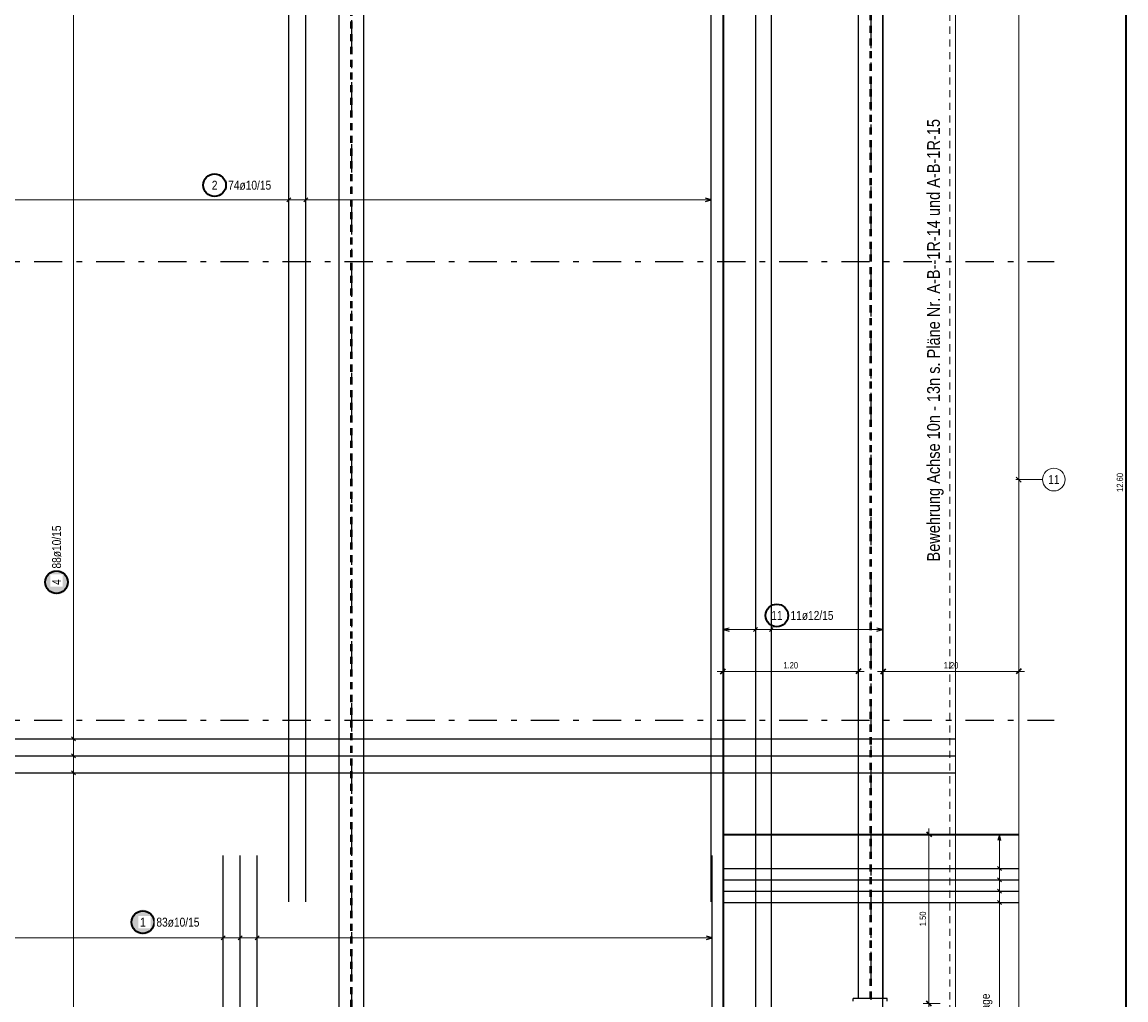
# Model space of a CAD drawing. Header units: millimetres. Extents: x -61 to 115, y -10 to 52.
# Tile 7 of 14: x 18 to 38, y 15 to 32. Entities that reach past the tile are written whole.
import ezdxf

# ---------------------------------------------------------------- set-up
doc = ezdxf.new("R2010")
doc.units = ezdxf.units.MM
doc.linetypes.add('DASHDOTX2', pattern=[2, 1, -0.5, 0, -0.5])
doc.linetypes.add('HIDDEN', pattern=[0.375, 0.25, -0.125])
doc.layers.add('Achsen', color=7, linetype='Continuous', lineweight=20)
doc.layers.add('Bewehrung untere Lage', color=7, linetype='Continuous', lineweight=20)
doc.styles.add('Arial Narrow', font='ARIALN.TTF')
doc.dimstyles.new('Arch_Strakon_dimstyle', dxfattribs={"dimtxt": 11.25, "dimasz": 1, "dimexe": 1.25, "dimexo": 0.0625, "dimgap": 1, "dimtad": 0, "dimzin": 12, "dimdsep": 46, "dimtxsty": 'Arial Narrow', "dimblk": 'Arrowhead_Tick', "dimsah": 1, "dimcen": 0, "dimse1": 1, "dimse2": 1, "dimclrd": 6, "dimclrt": 3, "dimazin": 0, "dimtfac": 1, "dimtdec": 4, "dimtmove": 0, "dimatfit": 3, "dimldrblk": 'NONE', "dimfxl": 1, "dimtvp": 1, "dimtolj": 1, "dimtzin": 0, "dimlwd": 13, "dimarcsym": 2})

# ---------------------------------------------------------------- blocks, each defined once
blk = doc.blocks.new('Arrowhead_Tick')
at = {"color": 0, "linetype": 'Continuous', "lineweight": -2, "ltscale": 0.5}
for p, q in [((0, 20), (0, -10)), ((-1, 0), (0, 0)), ((10, 0), (0, 0))]:
    blk.add_line(p, q, dxfattribs=at)
at = {"color": 2, "linetype": 'Continuous', "lineweight": 35, "ltscale": 0.5}
blk.add_line((4.4, 4.4), (-4.4, -4.4), dxfattribs=at)
blk = doc.blocks.new('*D18')
at = {"layer": 'Bewehrung untere Lage', "color": 6, "linetype": 'Continuous', "lineweight": 13}
blk.add_line((30.662, 20.85), (33.042, 20.85), dxfattribs=at)
at = {"layer": 'Defpoints', "color": 0}
for p in [(33.052, 20.85), (33.052, 15.057), (30.652, 11.567)]:
    blk.add_point(p, dxfattribs=at)
at = {"layer": 'Bewehrung untere Lage', "color": 6, "lineweight": 13, "xscale": 0.01, "yscale": 0.01, "zscale": 0.01, "rotation": 180}
blk.add_blockref('Arrowhead_Tick', (30.652, 20.85), dxfattribs=at)
at = {"layer": 'Bewehrung untere Lage', "color": 6, "lineweight": 13, "xscale": 0.01, "yscale": 0.01, "zscale": 0.01}
blk.add_blockref('Arrowhead_Tick', (33.052, 20.85), dxfattribs=at)
at = {"layer": 'Bewehrung untere Lage', "color": 3, "lineweight": -2, "insert": (31.852, 20.957), "char_height": 0.1125, "attachment_point": 5, "style": 'Arial Narrow'}
blk.add_mtext('\\A1;1.20', dxfattribs=at)
blk = doc.blocks.new('_None')
blk = doc.blocks.new('*D19')
at = {"layer": 'Bewehrung untere Lage', "color": 6, "linetype": 'Continuous', "lineweight": 13}
blk.add_line((33.502, 20.85), (35.882, 20.85), dxfattribs=at)
at = {"layer": 'Defpoints', "color": 0}
for p in [(35.892, 20.85), (33.492, 15.057), (35.892, 11.567)]:
    blk.add_point(p, dxfattribs=at)
at = {"layer": 'Bewehrung untere Lage', "color": 6, "lineweight": 13, "xscale": 0.01, "yscale": 0.01, "zscale": 0.01, "rotation": 180}
blk.add_blockref('Arrowhead_Tick', (33.492, 20.85), dxfattribs=at)
at = {"layer": 'Bewehrung untere Lage', "color": 6, "lineweight": 13, "xscale": 0.01, "yscale": 0.01, "zscale": 0.01}
blk.add_blockref('Arrowhead_Tick', (35.892, 20.85), dxfattribs=at)
at = {"layer": 'Bewehrung untere Lage', "color": 3, "lineweight": -2, "insert": (34.692, 20.957), "char_height": 0.1125, "attachment_point": 5, "style": 'Arial Narrow'}
blk.add_mtext('\\A1;1.20', dxfattribs=at)
blk = doc.blocks.new('*D21')
at = {"layer": 'Bewehrung untere Lage', "color": 6, "linetype": 'Continuous', "lineweight": 13}
blk.add_line((34.3, 14.977), (34.3, 17.957), dxfattribs=at)
at = {"layer": 'Defpoints', "color": 0}
for p in [(34.3, 17.967), (35.892, 17.967), (34.673, 14.967)]:
    blk.add_point(p, dxfattribs=at)
at = {"layer": 'Bewehrung untere Lage', "color": 6, "lineweight": 13, "xscale": 0.01, "yscale": 0.01, "zscale": 0.01}
for p, rotation in [((34.3, 17.967), 90), ((34.3, 14.967), 270)]:
    blk.add_blockref('Arrowhead_Tick', p, dxfattribs=dict(at, rotation=rotation))
at = {"layer": 'Bewehrung untere Lage', "color": 3, "lineweight": -2, "insert": (34.193, 16.467), "char_height": 0.1125, "attachment_point": 5, "rotation": 90, "style": 'Arial Narrow'}
blk.add_mtext('\\A1;1.50', dxfattribs=at)

msp = doc.modelspace()

# ---------------------------------------------------------------- hatches: boundary and pattern name
at = {"layer": 'Bewehrung untere Lage', "lineweight": 25, "true_color": 0xffffff}
for points in [[(19.068454, 22.430979), (19.06832, 22.438657), (19.067918, 22.446326), (19.067249, 22.453976), (19.066313, 22.461597), (19.065112, 22.469182), (19.063646, 22.47672), (19.061919, 22.484202), (19.059932, 22.49162), (19.057686, 22.498963), (19.055186, 22.506224), (19.052434, 22.513393), (19.049434, 22.520461), (19.046189, 22.527421), (19.042702, 22.534263), (19.03898, 22.540979), (19.035025, 22.547562), (19.030842, 22.554002), (19.026438, 22.560292), (19.021816, 22.566425), (19.016984, 22.572393), (19.011946, 22.578188), (19.006709, 22.583804), (19.001279, 22.589234), (18.995663, 22.594471), (18.989867, 22.599509), (18.9839, 22.604342), (18.977767, 22.608963), (18.971476, 22.613368), (18.965036, 22.61755), (18.958454, 22.621505), (18.951738, 22.625228), (18.944896, 22.628714), (18.937936, 22.631959), (18.930867, 22.63496), (18.923698, 22.637712), (18.916438, 22.640212), (18.909094, 22.642457), (18.901677, 22.644444), (18.894195, 22.646172), (18.886657, 22.647637), (18.879072, 22.648838), (18.87145, 22.649774), (18.8638, 22.650443), (18.856132, 22.650845), (18.848454, 22.650979), (18.840776, 22.650845), (18.833108, 22.650443), (18.825458, 22.649774), (18.817836, 22.648838), (18.810251, 22.647637), (18.802713, 22.646172), (18.795231, 22.644444), (18.787814, 22.642457), (18.78047, 22.640212), (18.77321, 22.637712), (18.766041, 22.63496), (18.758972, 22.631959), (18.752012, 22.628714), (18.74517, 22.625228), (18.738454, 22.621505), (18.731872, 22.61755), (18.725432, 22.613368), (18.719141, 22.608963), (18.713008, 22.604342), (18.707041, 22.599509), (18.701245, 22.594471), (18.695629, 22.589234), (18.690199, 22.583804), (18.684962, 22.578188), (18.679924, 22.572393), (18.675092, 22.566425), (18.67047, 22.560292), (18.666066, 22.554002), (18.661883, 22.547562), (18.657928, 22.540979), (18.654206, 22.534263), (18.650719, 22.527421), (18.647474, 22.520461), (18.644474, 22.513393), (18.641722, 22.506224), (18.639222, 22.498963), (18.636976, 22.49162), (18.634989, 22.484202), (18.633262, 22.47672), (18.631796, 22.469182), (18.630595, 22.461597), (18.629659, 22.453976), (18.62899, 22.446326), (18.628588, 22.438657), (18.628454, 22.430979), (18.628588, 22.423302), (18.62899, 22.415633), (18.629659, 22.407983), (18.630595, 22.400361), (18.631796, 22.392777), (18.633262, 22.385239), (18.634989, 22.377757), (18.636976, 22.370339), (18.639222, 22.362996), (18.641722, 22.355735), (18.644474, 22.348566), (18.647474, 22.341497), (18.650719, 22.334538), (18.654206, 22.327696), (18.657928, 22.320979), (18.661883, 22.314397), (18.666066, 22.307957), (18.67047, 22.301667), (18.675092, 22.295534), (18.679924, 22.289566), (18.684962, 22.283771), (18.690199, 22.278155), (18.695629, 22.272725), (18.701245, 22.267488), (18.707041, 22.26245), (18.713008, 22.257617), (18.719141, 22.252996), (18.725432, 22.248591), (18.731872, 22.244409), (18.738454, 22.240454), (18.74517, 22.236731), (18.752012, 22.233245), (18.758972, 22.229999), (18.766041, 22.226999), (18.77321, 22.224247), (18.78047, 22.221747), (18.787814, 22.219502), (18.795231, 22.217514), (18.802713, 22.215787), (18.810251, 22.214322), (18.817836, 22.21312), (18.825458, 22.212185), (18.833108, 22.211515), (18.840776, 22.211113), (18.848454, 22.210979), (18.856132, 22.211113), (18.8638, 22.211515), (18.87145, 22.212185), (18.879072, 22.21312), (18.886657, 22.214322), (18.894195, 22.215787), (18.901677, 22.217514), (18.909094, 22.219502), (18.916438, 22.221747), (18.923698, 22.224247), (18.930867, 22.226999), (18.937936, 22.229999), (18.944896, 22.233245), (18.951738, 22.236731), (18.958454, 22.240454), (18.965036, 22.244409), (18.971476, 22.248591), (18.977767, 22.252996), (18.9839, 22.257617), (18.989867, 22.26245), (18.995663, 22.267488), (19.001279, 22.272725), (19.006709, 22.278155), (19.011946, 22.283771), (19.016984, 22.289566), (19.021816, 22.295534), (19.026438, 22.301667), (19.030842, 22.307957), (19.035025, 22.314397), (19.03898, 22.320979), (19.042702, 22.327696), (19.046189, 22.334538), (19.049434, 22.341497), (19.052434, 22.348566), (19.055186, 22.355735), (19.057686, 22.362996), (19.059932, 22.370339), (19.061919, 22.377757), (19.063646, 22.385239), (19.065112, 22.392777), (19.066313, 22.400361), (19.067249, 22.407983), (19.067918, 22.415633)], [(20.596523, 16.408791), (20.596389, 16.416469), (20.595987, 16.424138), (20.595318, 16.431787), (20.594382, 16.439409), (20.593181, 16.446994), (20.591716, 16.454532), (20.589988, 16.462014), (20.588001, 16.469431), (20.585756, 16.476775), (20.583256, 16.484036), (20.580504, 16.491205), (20.577503, 16.498273), (20.574258, 16.505233), (20.570772, 16.512075), (20.567049, 16.518791), (20.563094, 16.525373), (20.558912, 16.531814), (20.554507, 16.538104), (20.549886, 16.544237), (20.545053, 16.550204), (20.540015, 16.556), (20.534778, 16.561616), (20.529348, 16.567046), (20.523732, 16.572283), (20.517937, 16.577321), (20.511969, 16.582154), (20.505836, 16.586775), (20.499546, 16.591179), (20.493106, 16.595362), (20.486523, 16.599317), (20.479807, 16.60304), (20.472965, 16.606526), (20.466005, 16.609771), (20.458937, 16.612772), (20.451768, 16.615524), (20.444507, 16.618024), (20.437164, 16.620269), (20.429746, 16.622256), (20.422264, 16.623984), (20.414726, 16.625449), (20.407141, 16.62665), (20.39952, 16.627586), (20.39187, 16.628255), (20.384201, 16.628657), (20.376523, 16.628791), (20.368845, 16.628657), (20.361177, 16.628255), (20.353527, 16.627586), (20.345905, 16.62665), (20.338321, 16.625449), (20.330783, 16.623984), (20.323301, 16.622256), (20.315883, 16.620269), (20.30854, 16.618024), (20.301279, 16.615524), (20.29411, 16.612772), (20.287041, 16.609771), (20.280082, 16.606526), (20.27324, 16.60304), (20.266523, 16.599317), (20.259941, 16.595362), (20.253501, 16.591179), (20.247211, 16.586775), (20.241078, 16.582154), (20.23511, 16.577321), (20.229315, 16.572283), (20.223699, 16.567046), (20.218269, 16.561616), (20.213032, 16.556), (20.207994, 16.550204), (20.203161, 16.544237), (20.19854, 16.538104), (20.194135, 16.531814), (20.189953, 16.525373), (20.185998, 16.518791), (20.182275, 16.512075), (20.178789, 16.505233), (20.175543, 16.498273), (20.172543, 16.491205), (20.169791, 16.484036), (20.167291, 16.476775), (20.165046, 16.469431), (20.163058, 16.462014), (20.161331, 16.454532), (20.159866, 16.446994), (20.158664, 16.439409), (20.157729, 16.431787), (20.157059, 16.424138), (20.156657, 16.416469), (20.156523, 16.408791), (20.156657, 16.401113), (20.157059, 16.393445), (20.157729, 16.385795), (20.158664, 16.378173), (20.159866, 16.370589), (20.161331, 16.363051), (20.163058, 16.355568), (20.165046, 16.348151), (20.167291, 16.340807), (20.169791, 16.333547), (20.172543, 16.326378), (20.175543, 16.319309), (20.178789, 16.31235), (20.182275, 16.305507), (20.185998, 16.298791), (20.189953, 16.292209), (20.194135, 16.285769), (20.19854, 16.279478), (20.203161, 16.273346), (20.207994, 16.267378), (20.213032, 16.261582), (20.218269, 16.255966), (20.223699, 16.250536), (20.229315, 16.245299), (20.23511, 16.240261), (20.241078, 16.235429), (20.247211, 16.230807), (20.253501, 16.226403), (20.259941, 16.222221), (20.266523, 16.218266), (20.27324, 16.214543), (20.280082, 16.211056), (20.287041, 16.207811), (20.29411, 16.204811), (20.301279, 16.202059), (20.30854, 16.199559), (20.315883, 16.197314), (20.323301, 16.195326), (20.330783, 16.193599), (20.338321, 16.192133), (20.345905, 16.190932), (20.353527, 16.189996), (20.361177, 16.189327), (20.368845, 16.188925), (20.376523, 16.188791), (20.384201, 16.188925), (20.39187, 16.189327), (20.39952, 16.189996), (20.407141, 16.190932), (20.414726, 16.192133), (20.422264, 16.193599), (20.429746, 16.195326), (20.437164, 16.197314), (20.444507, 16.199559), (20.451768, 16.202059), (20.458937, 16.204811), (20.466005, 16.207811), (20.472965, 16.211056), (20.479807, 16.214543), (20.486523, 16.218266), (20.493106, 16.222221), (20.499546, 16.226403), (20.505836, 16.230807), (20.511969, 16.235429), (20.517937, 16.240261), (20.523732, 16.245299), (20.529348, 16.250536), (20.534778, 16.255966), (20.540015, 16.261582), (20.545053, 16.267378), (20.549886, 16.273346), (20.554507, 16.279478), (20.558912, 16.285769), (20.563094, 16.292209), (20.567049, 16.298791), (20.570772, 16.305507), (20.574258, 16.31235), (20.577503, 16.319309), (20.580504, 16.326378), (20.583256, 16.333547), (20.585756, 16.340807), (20.588001, 16.348151), (20.589988, 16.355568), (20.591716, 16.363051), (20.593181, 16.370589), (20.594382, 16.378173), (20.595318, 16.385795), (20.595987, 16.393445)]]:
    msp.add_hatch(color=7, dxfattribs=at).paths.add_polyline_path(points)

# ---------------------------------------------------------------- linework, layer by layer
at = {"color": 3, "linetype": 'DASHDOTX2', "lineweight": 25, "ltscale": 0.5}
for p, q in [((24.073061, 38.984048), (24.073061, 1.174541)), ((33.273061, 38.984048), (33.273061, 1.174541))]:
    msp.add_line(p, q, dxfattribs=at)
at = {"color": 5, "linetype": 'HIDDEN', "lineweight": 18, "ltscale": 0.5}
msp.add_line((34.672931, 10.317023), (34.672931, 37.637023), dxfattribs=at)
at = {"color": 3, "linetype": 'HIDDEN', "lineweight": 25, "ltscale": 0.5}
for p, q in [((24.060207, 3.657023), (24.060207, 37.274357)), ((24.084207, 3.657023), (24.084207, 37.274357)), ((33.260207, 15.057071), (33.260207, 37.274357)), ((33.284207, 15.057071), (33.284207, 37.274357))]:
    msp.add_line(p, q, dxfattribs=at)
at = {"color": 3, "linetype": 'Continuous', "lineweight": 25, "ltscale": 0.5}
for p, q in [((22.963021, 16.767023), (22.963021, 36.767023)), ((23.262188, 16.767023), (23.262188, 36.767023)), ((30.442192, 16.767023), (30.442192, 36.767023)), ((22.998377, 29.235355), (22.927666, 29.164645)), ((23.297544, 29.235355), (23.226833, 29.164645)), ((30.442192, 29.2), (30.342192, 29.226795)), ((30.342192, 29.173205), (30.442192, 29.2))]:
    msp.add_line(p, q, dxfattribs=at)
at = {"color": 9, "linetype": 'Continuous', "lineweight": 0}
for p, q in [((30.652207, 11.567071), (30.652207, 36.787023)), ((35.892207, 11.567071), (35.892207, 36.787023))]:
    msp.add_line(p, q, dxfattribs=at)
at = {"color": 3, "linetype": 'Continuous', "lineweight": 25}
for p, q in [((23.852207, 3.657023), (23.852207, 36.13359)), ((24.292207, 3.657023), (24.292207, 36.130292)), ((33.052207, 15.057071), (33.052207, 36.133611)), ((33.492207, 15.057071), (33.492207, 36.130271)), ((32.960222, 15.007071), (32.960222, 15.057071)), ((33.560222, 15.057071), (32.960222, 15.057071)), ((33.560222, 15.007071), (33.560222, 15.057071))]:
    msp.add_line(p, q, dxfattribs=at)
at = {"color": 5, "linetype": 'Continuous', "lineweight": 18, "ltscale": 0.5}
for p, q in [((22.963021, 29.35), (22.963021, 29.05)), ((23.262188, 29.35), (23.262188, 29.05)), ((30.442192, 29.05), (30.442192, 29.35)), ((8.603014, 29.2), (30.442192, 29.2))]:
    msp.add_line(p, q, dxfattribs=at)
at = {"color": 2, "linetype": 'Continuous', "lineweight": 35, "ltscale": 0.5}
msp.add_circle((21.647726, 29.45928), 0.2, dxfattribs=at)
at = {"layer": 'Achsen', "color": 3, "linetype": 'DASHDOTX2', "lineweight": 25, "ltscale": 0.5}
for p, q in [((3.049386, 28.107023), (36.519696, 28.107023)), ((3.049386, 19.987023), (36.519696, 19.987023))]:
    msp.add_line(p, q, dxfattribs=at)
at = {"layer": 'Bewehrung untere Lage', "color": 3, "linetype": 'Continuous', "lineweight": 25, "ltscale": 0.5}
for p, q in [((30.664209, 36.766071), (30.664209, 11.566071)), ((31.227408, 36.766071), (31.227408, 11.566071)), ((31.509008, 36.766071), (31.509008, 11.566071)), ((33.480207, 36.766071), (33.480207, 11.566071)), ((30.764209, 21.617858), (30.664209, 21.591063)), ((30.664209, 21.591063), (30.764209, 21.564268)), ((31.192053, 21.555707), (31.262764, 21.626418)), ((31.473653, 21.555707), (31.544363, 21.626418)), ((33.480207, 21.591063), (33.380207, 21.617858)), ((33.380207, 21.564268), (33.480207, 21.591063)), ((17.372952, 19.652546), (34.772952, 19.652546)), ((19.185355, 19.617191), (19.114645, 19.687901)), ((19.185355, 19.318165), (19.114645, 19.388875)), ((17.372952, 19.35352), (34.772952, 19.35352)), ((17.372952, 19.054494), (34.772952, 19.054494)), ((19.185355, 19.019139), (19.114645, 19.08985)), ((30.652207, 17.955071), (35.892207, 17.955071)), ((35.55, 17.955071), (35.523205, 17.855071)), ((35.576795, 17.855071), (35.55, 17.955071)), ((21.801844, 3.591751), (21.801844, 17.591751)), ((22.100502, 3.591751), (22.100502, 17.591751)), ((22.399161, 3.591751), (22.399161, 17.591751)), ((30.462936, 3.591751), (30.462936, 17.591751)), ((30.652207, 17.357322), (35.892207, 17.357322)), ((35.585355, 17.321966), (35.514645, 17.392677)), ((30.652207, 17.158072), (35.892207, 17.158072)), ((35.585355, 17.122716), (35.514645, 17.193427)), ((30.652207, 16.958822), (35.892207, 16.958822)), ((35.585355, 16.923467), (35.514645, 16.994177)), ((30.652207, 16.759572), (35.892207, 16.759572)), ((35.585355, 16.724217), (35.514645, 16.794928)), ((21.837199, 16.166651), (21.766489, 16.09594)), ((22.135858, 16.166651), (22.065147, 16.09594)), ((22.434516, 16.166651), (22.363805, 16.09594)), ((30.462936, 16.131295), (30.362936, 16.15809)), ((30.362936, 16.104501), (30.462936, 16.131295))]:
    msp.add_line(p, q, dxfattribs=at)
at = {"layer": 'Bewehrung untere Lage', "color": 9, "linetype": 'Continuous', "lineweight": 0}
for p, q in [((34.772952, 3.567023), (34.772952, 36.790564)), ((35.892207, 17.967071), (30.652207, 17.967071))]:
    msp.add_line(p, q, dxfattribs=at)
at = {"layer": 'Bewehrung untere Lage', "color": 9, "linetype": 'Continuous', "lineweight": 0, "ltscale": 0.5}
for p, q in [((35.892207, 36.767071), (35.892207, 11.567071)), ((36.312682, 24.245821), (35.842207, 24.245821)), ((35.848012, 24.290015), (35.936401, 24.201627))]:
    msp.add_line(p, q, dxfattribs=at)
at = {"layer": 'Bewehrung untere Lage', "color": 2, "linetype": 'Continuous', "lineweight": 35, "ltscale": 0.5}
msp.add_line((37.78989, 36.787023), (37.78989, 11.587023), dxfattribs=at)
at = {"layer": 'Bewehrung untere Lage', "color": 5, "linetype": 'Continuous', "lineweight": 18, "ltscale": 0.5}
for p, q in [((19.15, 36.697023), (19.15, 10.681768)), ((30.664209, 21.741063), (30.664209, 21.441063)), ((31.227408, 21.441063), (31.227408, 21.741063)), ((31.509008, 21.441063), (31.509008, 21.741063)), ((33.480207, 21.441063), (33.480207, 21.741063)), ((33.480207, 21.591063), (30.664209, 21.591063)), ((19.3, 19.652546), (19, 19.652546)), ((19.3, 19.35352), (19, 19.35352)), ((19.3, 19.054494), (19, 19.054494)), ((35.7, 17.955071), (35.4, 17.955071)), ((35.55, 17.955071), (35.55, 11.579077)), ((35.7, 17.357322), (35.4, 17.357322)), ((35.7, 17.158072), (35.4, 17.158072)), ((35.7, 16.958822), (35.4, 16.958822)), ((35.7, 16.759572), (35.4, 16.759572)), ((21.801844, 16.281295), (21.801844, 15.981295)), ((22.100502, 16.281295), (22.100502, 15.981295)), ((22.399161, 16.281295), (22.399161, 15.981295)), ((30.462936, 15.981295), (30.462936, 16.281295)), ((5.972952, 16.131295), (30.462936, 16.131295))]:
    msp.add_line(p, q, dxfattribs=at)
at = {"layer": 'Bewehrung untere Lage', "color": 9, "linetype": 'Continuous', "lineweight": 0, "ltscale": 0.5}
msp.add_circle((36.512682, 24.245821), 0.2, dxfattribs=at)
at = {"layer": 'Bewehrung untere Lage', "color": 2, "linetype": 'Continuous', "lineweight": 35, "ltscale": 0.5}
for centre in [(18.848454, 22.430979), (31.608233, 21.841063), (20.376523, 16.408791)]:
    msp.add_circle(centre, 0.2, dxfattribs=at)

# ---------------------------------------------------------------- texts
at = {"color": 2, "lineweight": 35, "char_height": 0.1575, "attachment_point": 1, "line_spacing_factor": 0.9, "style": 'Arial Narrow'}
for s, insert in [('2', (21.598114, 29.53803)), ('74ø10/15', (21.887726, 29.53803))]:
    msp.add_mtext(s, dxfattribs=dict(at, insert=insert))
at = {"layer": 'Achsen', "color": 4, "lineweight": 50, "style": 'Arial Narrow'}
msp.add_text('Bewehrung Achse 10n - 13n s. Pläne Nr. A-B--1R-14 und A-B-1R-15', height=0.225, rotation=90, dxfattribs=at).set_placement((34.494191, 22.795434))
at = {"layer": 'Bewehrung untere Lage', "color": 9, "lineweight": 0, "insert": (36.413457, 24.324571), "char_height": 0.1575, "attachment_point": 1, "line_spacing_factor": 0.9, "style": 'Arial Narrow'}
msp.add_mtext('11', dxfattribs=at)
at = {"layer": 'Bewehrung untere Lage', "color": 3, "lineweight": 25, "insert": (37.62739, 24.027836), "char_height": 0.1125, "attachment_point": 1, "rotation": 90, "line_spacing_factor": 0.9, "style": 'Arial Narrow'}
msp.add_mtext('12.60', dxfattribs=at)
at = {"layer": 'Bewehrung untere Lage', "color": 2, "lineweight": 35, "char_height": 0.1575, "attachment_point": 1, "line_spacing_factor": 0.9, "style": 'Arial Narrow'}
for s, insert in [('11', (31.509008, 21.919813)), ('11ø12/15', (31.848233, 21.919813))]:
    msp.add_mtext(s, dxfattribs=dict(at, insert=insert))
at = {"layer": 'Bewehrung untere Lage', "color": 2, "lineweight": 35, "insert": (35.22125, 13.8311), "char_height": 0.1575, "attachment_point": 1, "rotation": 90, "line_spacing_factor": 0.9, "style": 'Arial Narrow'}
msp.add_mtext('33ø10/10Zulage', dxfattribs=at)

# ---------------------------------------------------------------- dimensions: what is measured, and where the dimension line sits
at = {"layer": 'Bewehrung untere Lage', "lineweight": -2}
for base, p1, p2, picture, middle in [((33.052207, 20.85), (30.652207, 11.567071), (33.052207, 15.057071), '*D18', (31.852207, 20.85)), ((35.892207, 20.85), (33.492207, 15.057071), (35.892207, 11.567071), '*D19', (34.692207, 20.85))]:
    dim = msp.add_linear_dim(base=base, p1=p1, p2=p2, text='1.20', dimstyle='Arch_Strakon_dimstyle', override={"dimscale": 0.01, "dimtxt": 11.25, "dimasz": 1, "dimgap": 5, "dimtad": 1, "dimjust": 0, "dimtih": 0, "dimtoh": 0, "dimdec": 4, "dimdsep": 46, "dimtxsty": 'Arial Narrow', "dimclrd": 6, "dimclrt": 3, "dimtix": 1, "dimtofl": 255, "dimtmove": 0, "dimatfit": 2, "dimfxl": 0, "dimfxlon": 0, "dimtvp": 44.444444, "dimlwd": 13}, dxfattribs=at)
    dim.commit()
    dim.dimension.update_dxf_attribs({"geometry": picture, "text_midpoint": middle, "dimtype": 160})
dim = msp.add_linear_dim(base=(34.3, 17.967071), p1=(34.672931, 14.967071), p2=(35.892207, 17.967071), angle=90, text='1.50', dimstyle='Arch_Strakon_dimstyle', override={"dimscale": 0.01, "dimtxt": 11.25, "dimasz": 1, "dimgap": 5, "dimtad": 1, "dimjust": 0, "dimtih": 0, "dimtoh": 0, "dimdec": 2, "dimdsep": 46, "dimtxsty": 'Arial Narrow', "dimclrd": 6, "dimclrt": 3, "dimtix": 1, "dimtofl": 255, "dimtmove": 0, "dimatfit": 2, "dimfxl": 0, "dimfxlon": 0, "dimtvp": 44.444444, "dimlwd": 13}, dxfattribs=at)
dim.commit()
dim.dimension.update_dxf_attribs({"geometry": '*D21', "text_midpoint": (34.3, 16.467071), "dimtype": 160})

# ---------------------------------------------------------------- next in the draw order: texts
at = {"layer": 'Bewehrung untere Lage', "color": 2, "lineweight": 35, "char_height": 0.1575, "attachment_point": 1, "rotation": 90, "line_spacing_factor": 0.9, "style": 'Arial Narrow', "bg_fill": 3, "box_fill_scale": 1.2, "bg_fill_color": 256, "bg_fill_true_color": 13158600, "bg_fill_transparency": 0}
for s, insert in [('88ø10/15', (18.769704, 22.670979)), ('4', (18.769704, 22.381367))]:
    msp.add_mtext(s, dxfattribs=dict(at, insert=insert))
at = {"layer": 'Bewehrung untere Lage', "color": 2, "lineweight": 35, "char_height": 0.1575, "attachment_point": 1, "line_spacing_factor": 0.9, "style": 'Arial Narrow', "bg_fill": 3, "box_fill_scale": 1.2, "bg_fill_color": 256, "bg_fill_true_color": 13158600, "bg_fill_transparency": 0}
for s, insert in [('1', (20.326911, 16.487541)), ('83ø10/15', (20.616523, 16.487541))]:
    msp.add_mtext(s, dxfattribs=dict(at, insert=insert))

doc.saveas('drawing.dxf')
